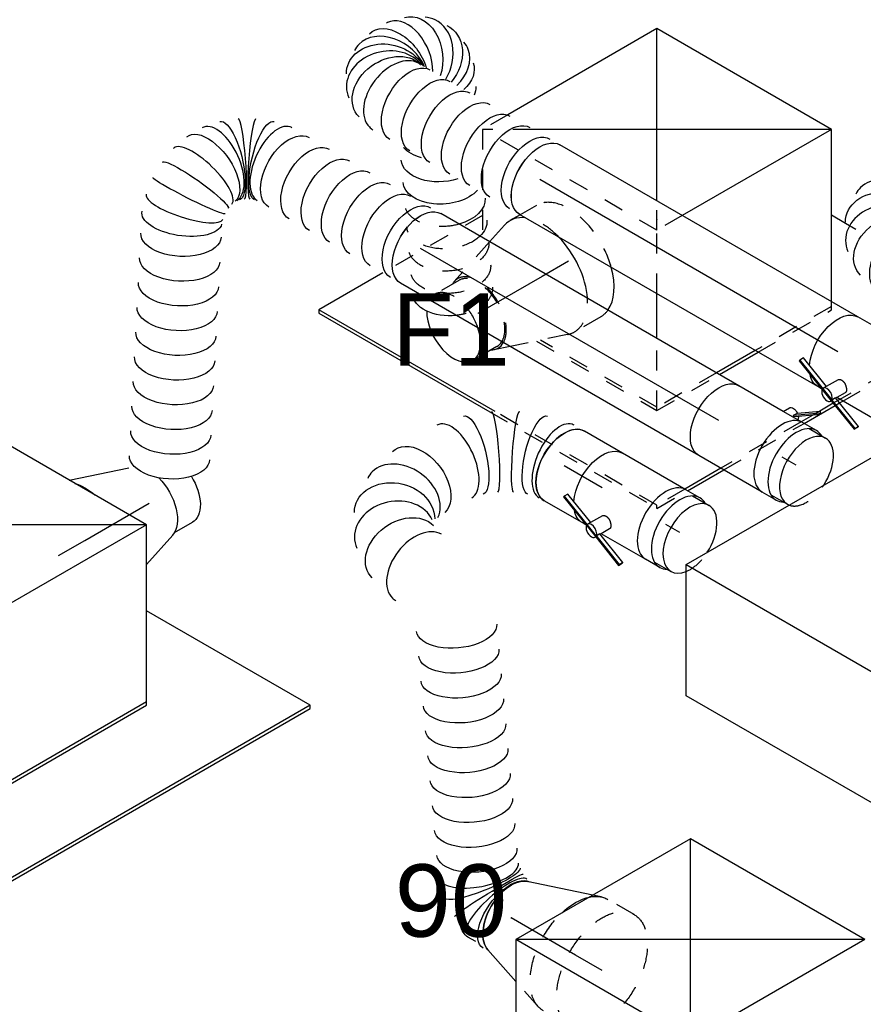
# Model space of a CAD drawing. Extents: x -132501 to 411300, y -42818 to 427495.
# Tile 115 of 256: x -9946 to -8896, y 67796 to 69021. Entities that reach past the tile are written whole.
import ezdxf
from ezdxf.enums import TextEntityAlignment as Align

# ---------------------------------------------------------------- set-up
doc = ezdxf.new("R2010")
doc.units = 0
doc.header["$LTSCALE"] = 50
doc.linetypes.add('CENTER2', pattern=[28.575, 19.05, -3.175, 3.175, -3.175])
doc.linetypes.add('STREEPJES', pattern=[0.1, 0.05, -0.05])
doc.layers.get('0').update_dxf_attribs({"linetype": 'CONTINUOUS'})
for name, color, linetype in [('WL570---_TOEVOER', 3, 'CONTINUOUS'), ('WL570---_TOEVOER_HL', 8, 'CONTINUOUS'), ('WL570---_TOEVOER_RST', 2, 'CONTINUOUS'), ('WL570---_TOEVOER_RST_HL', 1, 'CONTINUOUS'), ('WL5911--_D', 2, 'CONTINUOUS'), ('WM570---_TOEVOER_PR', 1, 'CONTINUOUS'), ('WM570---_TOEVOER_RST_PR', 1, 'CONTINUOUS')]:
    doc.layers.add(name, color=color, linetype=linetype)
doc.styles.add('BURO-018', font='ARIAL.TTF', dxfattribs={"height": 63})
doc.styles.add('BURO-025', font='ARIAL.TTF', dxfattribs={"height": 125})

# ---------------------------------------------------------------- blocks, each defined once
blk = doc.blocks.new('*U1855')
at = {"color": 0, "ltscale": 10}
for p, q in [((329.5, 112.2, -3681.3), (329.4, 112.8, -3681.3)), ((328.2, 45.1, -3681.3), (328.5, 46, -3681.3)), ((277.4, -26.2, -3681.3), (277.5, -26.1, -3681.3)), ((258, -37.4, -3681.3), (258.1, -37.3, -3681.3))]:
    blk.add_line(p, q, dxfattribs=at)
at = {"color": 0, "ltscale": 10, "extrusion": (-4.16334e-17, 1.0416e-16, -1)}
for centre, major_axis, ratio, start_param, end_param in [((140.4, 381.8, -3681.3), (-44.5, -22.7), 0.527671, 0, 3.141593), ((154.4, 354.4, -3681.3), (-44.5, -22.7), 0.527671, 0, 3.141593), ((168.4, 327, -3681.3), (-44.5, -22.7), 0.527671, 0, 3.141593), ((182.4, 299.5, -3681.3), (-44.5, -22.7), 0.527671, 0, 3.141593), ((196.4, 272.1, -3681.3), (-44.5, -22.7), 0.527671, 0, 3.141593), ((210.4, 244.7, -3681.3), (-44.5, -22.7), 0.527671, 0, 3.141593), ((224.4, 217.2, -3681.3), (-44.5, -22.7), 0.527671, 0, 3.141593), ((238.4, 189.8, -3681.3), (-44.5, -22.7), 0.527671, 0, 3.141593), ((252.5, 162.4, -3681.3), (-44.5, -22.7), 0.527671, 0, 3.141593), ((266.5, 134.9, -3681.3), (-44.5, -22.7), 0.527671, 0, 3.141593), ((276.4, 115.5, -3681.3), (46.6, 18.6), 0.447201, 3.18258, 6.324172), ((282.4, 87.3, -3681.3), (50, 2.9), 0.067543, 3.146562, 6.288155), ((282.1, 72.2, -3681.3), (-49.9, 4.5), 0.135008, 3.13152, 6.273113), ((275.3, 44.8, -3681.3), (45.7, -20.7), 0.502072, 6.23394, 9.375533), ((0, 0, -3681.3), (0, 50), 0.57735, 0, 3.141593), ((14.6, 0, -3681.3), (0, 50), 0.57735, 0, 3.141593), ((43.7, 0, -3681.3), (0, 50), 0.57735, 0, 3.141593), ((72.8, 0, -3681.3), (0, 50), 0.57735, 0, 3.141593), ((101.9, 0, -3681.3), (0, 50), 0.57735, 0, 3.141593), ((131, 0, -3681.3), (0, 50), 0.57735, 0, 3.141593), ((160.2, 0, -3681.3), (0, 50), 0.57735, 0, 3.141593), ((189.3, 0, -3681.3), (0, 50), 0.57735, 0, 3.141593), ((223, 2.7, -3681.3), (-14.2, 48.1), 0.313149, 0.026402, 3.167995), ((260.3, 24.2, -3681.3), (34.6, -36.3), 0.313149, 6.256783, 9.398376)]:
    blk.add_ellipse(centre, major_axis=major_axis, ratio=ratio, start_param=start_param, end_param=end_param, dxfattribs=at)
at = {"color": 0, "ltscale": 10}
for centre, major_axis, ratio, start_param, end_param in [((280.4, 102, -3681.3), (-49, -10.5), 0.265812, 3.162547, 6.262231), ((269.2, 34.3, -3681.3), (40.7, -29.3), 0.497511, 3.191932, 6.232846), ((279.7, 57.8, -3681.3), (48.6, -12.2), 0.328998, 3.168627, 6.256151), ((209.9, 0, -3681.3), (5.1, -49.9), 0.497511, 0.050339, 3.091253), ((236.4, 7.9, -3681.3), (21.7, -45.2), 0.106869, 0.008217, 3.133375), ((249.1, 15.2, -3681.3), (-28.3, 41.4), 0.106869, 0.008217, 3.133375), ((269.2, 34.3, -3681.3), (40.7, -29.3), 0.497511, 6.232846, 6.333525), ((209.9, 0, -3681.3), (5.1, -49.9), 0.497511, 6.232846, 6.333525)]:
    blk.add_ellipse(centre, major_axis=major_axis, ratio=ratio, start_param=start_param, end_param=end_param, dxfattribs=at)
at = {"layer": 'WM570---_TOEVOER_PR', "color": 1, "style": 'BURO-018'}
blk.add_attdef('POSNR', text='', height=90, dxfattribs=at).set_placement((0, 0), align=Align.MIDDLE)
blk = doc.blocks.new('*U1856')
at = {"color": 0, "ltscale": 10}
for p, q in [((0, 50, -3984.1), (428.3, 50, -3984.1)), ((0, -50, -3984.1), (428.3, -50, -3984.1))]:
    blk.add_line(p, q, dxfattribs=at)
at = {"color": 0, "ltscale": 10, "extrusion": (-4.16334e-17, 1.0416e-16, -1)}
blk.add_ellipse((428.3, 0, -3984.1), major_axis=(0, 50), ratio=0.57735, start_param=0, end_param=3.141593, dxfattribs=at)
at = {"layer": 'WL570---_TOEVOER_HL', "linetype": 'CENTER2'}
blk.add_line((0, 0, -3984.1), (428.3, 0, -3984.1), dxfattribs=at)
at = {"layer": 'WM570---_TOEVOER_PR', "color": 1, "style": 'BURO-018'}
blk.add_attdef('POSNR', text='', height=90, dxfattribs=at).set_placement((0, 0), align=Align.MIDDLE)
blk = doc.blocks.new('*U1857')
at = {"color": 0, "ltscale": 10}
for p, q in [((20.6, 74.6, -3415.5), (92.5, 50.9, -3415.5)), ((101.4, -47.5, -3415.5), (127.1, -47.5, -3415.5)), ((51.5, -64.4, -3415.5), (97.8, -49.1, -3415.5))]:
    blk.add_line(p, q, dxfattribs=at)
at = {"color": 0, "ltscale": 10, "extrusion": (-2.77556e-17, -4.80741e-17, -1)}
for centre, major_axis, start_param, end_param in [((0, 0, -3415.5), (0, 80), 0.562085, 1.008711), ((0, 0, -3415.5), (0, 80), 0.562085, 1.008711), ((0, 0, -3415.5), (0, 80), 0.562085, 1.008711), ((92.3, 0, -3415.5), (0, 50), 1.12862, 2.952914), ((92.3, 0, -3415.5), (0, 50), 1.12862, 2.952914), ((127.1, 0, -3415.5), (0, 47.5), 1.515914, 3.141593), ((127.1, 0, -3415.5), (0, 47.5), 1.515914, 3.141593)]:
    blk.add_ellipse(centre, major_axis=major_axis, ratio=0.57735, start_param=start_param, end_param=end_param, dxfattribs=at)
at = {"layer": 'WL570---_TOEVOER_RST_HL', "linetype": 'CENTER2'}
for p, q in [((-38.1, 0, -3415.5), (0, 0, -3415.5)), ((0, 0, -3415.5), (92.3, 0, -3415.5))]:
    blk.add_line(p, q, dxfattribs=at)
blk.add_circle((92.3, 0, -3415.5), 0.075, dxfattribs=at)
at = {"layer": 'WM570---_TOEVOER_RST_PR', "color": 1, "style": 'BURO-018'}
blk.add_attdef('POSNR', text='', height=90, dxfattribs=at).set_placement((0, 0), align=Align.MIDDLE)
blk = doc.blocks.new('*U1858')
at = {"color": 0, "ltscale": 10, "extrusion": (-4.16334e-17, 1.0416e-16, -1)}
for centre, major_axis, ratio, start_param, end_param in [((25.1, 173.8, -3560.3), (-41.1, -28.5), 0.623038, 1.529972, 3.141593), ((72.8, 105.2, -3560.3), (-41.1, -28.5), 0.623038, 0, 0.65592), ((88.6, 82.3, -3560.3), (-41.1, -28.5), 0.623038, 0, 1.266839), ((104.5, 59.4, -3560.3), (-41.1, -28.5), 0.623038, 0.59088, 3.141593), ((120.4, 36.5, -3560.3), (-41.1, -28.5), 0.623038, 1.198055, 3.141593), ((0, 0, -3560.3), (0, 50), 0.57735, 0, 3.141593), ((14.4, 0, -3560.3), (0, 50), 0.57735, 0, 3.141593), ((43.1, 0, -3560.3), (0, 50), 0.57735, 0, 3.141593), ((71.8, 0, -3560.3), (0, 50), 0.57735, 0, 3.141593), ((100.5, 0, -3560.3), (0, 50), 0.57735, 0, 3.141593), ((129.3, 0, -3560.3), (0, 50), 0.57735, 0, 3.141593), ((136.2, 13.7, -3560.3), (-41.1, -28.5), 0.623038, 2.086671, 2.733311), ((158, 0, -3560.3), (0, 50), 0.57735, 0, 3.141593), ((186.7, 0, -3560.3), (0, 50), 0.57735, 0, 3.141593), ((217.3, -2.7, -3560.3), (-21.3, -45.6), 0.750739, 3.009293, 6.150885), ((229, -15.4, -3560.3), (48.1, 15.2), 0.803023, 6.107746, 8.813151), ((168, -32.1, -3560.3), (-41.1, -28.5), 0.623038, 0, 0.351965), ((179.3, -48.4, -3560.3), (-37.1, -33.9), 0.681592, 6.190948, 7.176692), ((196, -58.2, -3560.3), (-6.7, -49.9), 0.805908, 6.11434, 7.909749), ((213.4, -53.1, -3560.3), (-30, 40.4), 0.74339, 3.020697, 5.284643), ((227.1, -34.6, -3560.3), (46.4, -19.2), 0.646887, 6.198226, 8.409173)]:
    blk.add_ellipse(centre, major_axis=major_axis, ratio=ratio, start_param=start_param, end_param=end_param, dxfattribs=at)
at = {"color": 8, "linetype": 'STREEPJES', "ltscale": 10, "extrusion": (-4.16334e-17, 1.0416e-16, -1)}
for centre, start_param, end_param in [((25.1, 173.8, -3560.3), 0, 1.529972), ((41, 150.9, -3560.3), 0, 3.141593), ((56.9, 128, -3560.3), 0, 3.141593), ((72.8, 105.2, -3560.3), 0.65592, 3.141593), ((88.6, 82.3, -3560.3), 1.266839, 3.141593)]:
    blk.add_ellipse(centre, major_axis=(-41.1, -28.5), ratio=0.623038, start_param=start_param, end_param=end_param, dxfattribs=at)
at = {"color": 0, "ltscale": 10}
for centre, major_axis, ratio, start_param, end_param in [((207.1, 0, -3560.3), (6.6, 49.8), 0.646887, 3.226552, 6.198226), ((207.1, 0, -3560.3), (6.6, 49.8), 0.646887, 6.198226, 6.368145), ((224.7, -8, -3560.3), (37.2, 34), 0.803023, 6.107746, 6.458625), ((224.7, -8, -3560.3), (37.2, 34), 0.803023, 3.48114, 6.107746), ((229.8, -24.5, -3560.3), (-50.1, 4.3), 0.750739, 3.009293, 3.273893), ((229.8, -24.5, -3560.3), (-50.1, 4.3), 0.750739, 0.853717, 3.009293), ((187.3, -55.1, -3560.3), (24.9, 43.7), 0.766991, 1.876323, 3.00571), ((204.9, -57.5, -3560.3), (13.7, -48.5), 0.798075, 4.338428, 6.122042), ((221, -45.3, -3560.3), (40.1, -30.3), 0.643037, 4.126095, 6.20386), ((221, -45.3, -3560.3), (40.1, -30.3), 0.643037, 6.20386, 6.36251), ((187.3, -55.1, -3560.3), (24.9, 43.7), 0.766991, 3.00571, 3.277475), ((204.9, -57.5, -3560.3), (13.7, -48.5), 0.798075, 6.122042, 6.444329)]:
    blk.add_ellipse(centre, major_axis=major_axis, ratio=ratio, start_param=start_param, end_param=end_param, dxfattribs=at)
at = {"layer": 'WM570---_TOEVOER_PR', "color": 1, "style": 'BURO-018'}
blk.add_attdef('POSNR', text='', height=90, dxfattribs=at).set_placement((0, 0), align=Align.MIDDLE)
blk = doc.blocks.new('*U1859')
at = {"color": 0, "ltscale": 10}
for p, q in [((0, 50, -3863.1), (428.3, 50, -3863.1)), ((0, -50, -3863.1), (428.3, -50, -3863.1))]:
    blk.add_line(p, q, dxfattribs=at)
at = {"color": 0, "ltscale": 10, "extrusion": (3.51927e-17, -4.37803e-17, -1)}
blk.add_ellipse((428.3, 0, -3863.1), major_axis=(0, 50), ratio=0.57735, start_param=0, end_param=3.141593, dxfattribs=at)
at = {"layer": 'WL570---_TOEVOER_HL', "linetype": 'CENTER2'}
blk.add_line((0, 0, -3863.1), (428.3, 0, -3863.1), dxfattribs=at)
at = {"layer": 'WM570---_TOEVOER_PR', "color": 1, "style": 'BURO-018'}
blk.add_attdef('POSNR', text='', height=90, dxfattribs=at).set_placement((0, 0), align=Align.MIDDLE)
blk = doc.blocks.new('*U1860')
at = {"color": 8, "linetype": 'STREEPJES', "ltscale": 10}
for p, q in [((-38.1, 80, -2951), (0, 80, -2951)), ((8.7, 78.6, -2951), (78.2, 55.6, -2951)), ((92.3, -47.5, -2951), (127.1, -47.5, -2951)), ((35.1, -69.8, -2951), (97.8, -49.1, -2951)), ((-38.1, -80, -2951), (-14.6, -80, -2951))]:
    blk.add_line(p, q, dxfattribs=at)
at = {"color": 0, "ltscale": 10}
for p, q in [((78.2, 55.6, -2951), (97.8, 49.1, -2951)), ((92.3, 47.5, -2951), (127.1, 47.5, -2951)), ((8.7, -78.6, -2951), (35.1, -69.8, -2951)), ((-14.6, -80, -2951), (0, -80, -2951))]:
    blk.add_line(p, q, dxfattribs=at)
for centre, major_axis, start_param, end_param in [((-38.1, 0, -2951), (0, -80), 3.398688, 4.281918), ((0, 0, -2951), (0, -80), 4.006757, 5.12488), ((0, 0, -2951), (0, -80), 4.006757, 5.12488), ((0, 0, -2951), (0, -80), 4.006757, 5.12488), ((92.3, 0, -2951), (0, -50), 2.824032, 3.472576), ((92.3, 0, -2951), (0, -50), 2.824032, 3.472576), ((92.3, 0, -2951), (0, -47.5), 3.141593, 3.446698), ((92.3, 0, -2951), (0, -47.5), 3.141593, 3.446698), ((127.1, 0, -2951), (0, -47.5), 3.141593, 4.376811), ((127.1, 0, -2951), (0, -47.5), 3.141593, 4.376811), ((127.1, 0, -2951), (0, -47.5), 0.75994, 3.138451), ((127.1, 0, -2951), (0, -47.5), 0.75994, 3.138451), ((0, 0, -2951), (0, -80), 5.870694, 6.471864), ((0, 0, -2951), (0, -80), 5.870694, 6.471864), ((0, 0, -2951), (0, -80), 5.870694, 6.471864)]:
    blk.add_ellipse(centre, major_axis=major_axis, ratio=0.57735, start_param=start_param, end_param=end_param, dxfattribs=at)
at = {"color": 8, "linetype": 'STREEPJES', "ltscale": 10}
for centre, major_axis, start_param, end_param in [((-38.1, 0, -2951), (0, -80), 3.141593, 3.398688), ((0, 0, -2951), (0, -80), 2.952914, 4.006757), ((0, 0, -2951), (0, -80), 2.952914, 4.006757), ((0, 0, -2951), (0, -80), 2.952914, 4.006757), ((92.3, 0, -2951), (0, -50), 3.472576, 6.600746), ((92.3, 0, -2951), (0, -50), 3.472576, 6.600746), ((92.3, 0, -2951), (0, -47.5), 3.446698, 6.283185), ((92.3, 0, -2951), (0, -47.5), 3.446698, 6.283185), ((-38.1, 0, -2951), (0, -80), 4.281918, 6.283185), ((127.1, 0, -2951), (0, -47.5), 4.376811, 7.043125), ((127.1, 0, -2951), (0, -47.5), 4.376811, 7.043125), ((0, 0, -2951), (0, -80), 5.12488, 5.870694), ((0, 0, -2951), (0, -80), 5.12488, 5.870694), ((0, 0, -2951), (0, -80), 5.12488, 5.870694)]:
    blk.add_ellipse(centre, major_axis=major_axis, ratio=0.57735, start_param=start_param, end_param=end_param, dxfattribs=at)
at = {"layer": 'WL570---_TOEVOER_RST_HL', "linetype": 'CENTER2'}
for p, q in [((-38.1, 0, -2951), (0, 0, -2951)), ((0, 0, -2951), (92.3, 0, -2951))]:
    blk.add_line(p, q, dxfattribs=at)
blk.add_circle((92.3, 0, -2951), 0.075, dxfattribs=at)
at = {"layer": 'WM570---_TOEVOER_RST_PR', "color": 1, "style": 'BURO-018'}
blk.add_attdef('POSNR', text='', height=90, dxfattribs=at).set_placement((0, 0), align=Align.MIDDLE)
blk = doc.blocks.new('*U1861')
at = {"color": 2, "ltscale": 10}
for p, q in [((-45.6, 50, -4016.4), (45.6, 50, -4016.4)), ((-56.8, 47.5, -4016.4), (-80.4, 47.5, -4016.4)), ((-56.8, -47.5, -4016.4), (-80.4, -47.5, -4016.4)), ((-34.5, -56.9, -4016.4), (-57.9, -73.4, -4016.4)), ((-56.8, -67.5, -4016.4), (-33.3, -51, -4016.4)), ((-31.8, -52.2, -4016.4), (-55.2, -68.7, -4016.4)), ((-45.6, -50, -4016.4), (-18.1, -50, -4016.4)), ((-31.8, -52.2, -4016.4), (-34.5, -56.9, -4016.4)), ((-33.3, -51, -4016.4), (-31.8, -52.2, -4016.4)), ((-31.3, -51.8, -4016.4), (-31.8, -52.2, -4016.4)), ((-18.1, -50, -4016.4), (-22.6, -57.7, -4016.4)), ((-18.1, -50, -4016.4), (45.6, -50, -4016.4)), ((-56.8, -67.5, -4016.4), (-59.5, -72.2, -4016.4)), ((-59.5, -72.2, -4016.4), (-57.9, -73.4, -4016.4)), ((-57.9, -73.4, -4016.4), (-55.2, -68.7, -4016.4)), ((-55.2, -68.7, -4016.4), (-56.8, -67.5, -4016.4))]:
    blk.add_line(p, q, dxfattribs=at)
for centre, major_axis, start_param, end_param in [((-45.6, 0, -4016.4), (0, 50), 3.141593, 6.283185), ((-80.4, 0, -4016.4), (0, 47.5), 3.141593, 6.369356), ((-80.4, 0, -4016.4), (0, 47.5), 1.484626, 3.138451)]:
    blk.add_ellipse(centre, major_axis=major_axis, ratio=0.57735, start_param=start_param, end_param=end_param, dxfattribs=at)
at = {"color": 2, "ltscale": 10, "extrusion": (-3.41963e-17, -5.17926e-17, -1)}
for centre, major_axis, start_param, end_param in [((45.6, 0, -4016.4), (0, 50), 0, 3.141593), ((-30.6, -53, -4016.4), (8.06, -4.65), 2.211152, 2.835096), ((-30.6, -53, -4016.4), (8.06, -4.65), 0, 1.724957)]:
    blk.add_ellipse(centre, major_axis=major_axis, ratio=0.57735, start_param=start_param, end_param=end_param, dxfattribs=at)
at = {"color": 8, "linetype": 'STREEPJES', "ltscale": 10}
blk.add_ellipse((-80.4, 0, -4016.4), major_axis=(0, 47.5), ratio=0.57735, start_param=0.086171, end_param=1.484626, dxfattribs=at)
at = {"layer": 'WL570---_TOEVOER', "color": 1, "style": 'BURO-018'}
blk.add_attdef('I', text='', height=90, dxfattribs=at).set_placement((0, 0), align=Align.MIDDLE)
at = {"layer": 'WM570---_TOEVOER_PR', "color": 1, "style": 'BURO-018'}
blk.add_attdef('POSNR', text='', height=90, dxfattribs=at).set_placement((0, 0), align=Align.MIDDLE)
blk = doc.blocks.new('*U1862')
at = {"color": 2, "ltscale": 10}
for p, q in [((-23, 67.5, -3895.4), (-20.3, 72.2, -3895.4)), ((-22.9, 68.7, -3895.4), (-23, 67.5, -3895.4)), ((-23, 67.5, -3895.4), (19.4, 51, -3895.4)), ((-20.2, 73.4, -3895.4), (-22.9, 68.7, -3895.4)), ((-20.3, 72.2, -3895.4), (-20.2, 73.4, -3895.4)), ((22.1, 55.7, -3895.4), (-20.3, 72.2, -3895.4)), ((22.2, 56.9, -3895.4), (-20.2, 73.4, -3895.4)), ((-45.6, 50, -3895.4), (18.1, 50, -3895.4)), ((12.2, 39.7, -3895.4), (18.1, 50, -3895.4)), ((18.1, 50, -3895.4), (18.8, 51.2, -3895.4)), ((19.4, 51, -3895.4), (22.1, 55.7, -3895.4)), ((22.1, 57, -3895.4), (22.6, 57.7, -3895.4)), ((22.1, 55.7, -3895.4), (22.2, 56.9, -3895.4)), ((23, 55.3, -3895.4), (22.1, 55.7, -3895.4)), ((81.6, 33.9, -3895.4), (22.2, 56.9, -3895.4)), ((81.5, 32.7, -3895.4), (23, 55.3, -3895.4)), ((40.1, 50, -3895.4), (45.6, 50, -3895.4)), ((-56.8, 47.5, -3895.4), (-80.4, 47.5, -3895.4)), ((28, 29.9, -3895.4), (38.7, 48.4, -3895.4)), ((36.4, 44.4, -3895.4), (78.7, 28, -3895.4)), ((78.7, 28, -3895.4), (81.5, 32.7, -3895.4)), ((81.5, 32.7, -3895.4), (81.6, 33.9, -3895.4)), ((-56.8, -47.5, -3895.4), (-80.4, -47.5, -3895.4)), ((-45.6, -50, -3895.4), (45.6, -50, -3895.4))]:
    blk.add_line(p, q, dxfattribs=at)
for centre, major_axis, start_param, end_param in [((-45.6, 0, -3895.4), (0, 50), 3.141593, 6.283185), ((30.6, 53, -3895.4), (8.06, -4.65), 3.141593, 6.283185), ((30.6, 53, -3895.4), (8.06, -4.65), 0, 3.141593), ((-80.4, 0, -3895.4), (0, 47.5), 3.141593, 6.369356), ((-80.4, 0, -3895.4), (0, 47.5), 1.484626, 3.138451)]:
    blk.add_ellipse(centre, major_axis=major_axis, ratio=0.57735, start_param=start_param, end_param=end_param, dxfattribs=at)
at = {"color": 2, "ltscale": 10, "extrusion": (1.38778e-17, -2.4037e-17, -1)}
for start_param, end_param in [(0, 0.585935), (0.869548, 3.141593)]:
    blk.add_ellipse((45.6, 0, -3895.4), major_axis=(0, 50), ratio=0.57735, start_param=start_param, end_param=end_param, dxfattribs=at)
at = {"color": 8, "linetype": 'STREEPJES', "ltscale": 10}
blk.add_ellipse((-80.4, 0, -3895.4), major_axis=(0, 47.5), ratio=0.57735, start_param=0.086171, end_param=1.484626, dxfattribs=at)
at = {"color": 2, "ltscale": 10}
blk.add_spline([(27.9, 29.9, -3895.4), (27.5, 29.4, -3895.4), (27, 29, -3895.4), (26.5, 28.7, -3895.4), (25.8, 28.5, -3895.4), (25.1, 28.3, -3895.4), (24.4, 28.2, -3895.4), (23.7, 28.2, -3895.4), (22.9, 28.2, -3895.4), (22.1, 28.4, -3895.4), (21.2, 28.6, -3895.4), (20.4, 28.9, -3895.4), (19.6, 29.2, -3895.4), (18.7, 29.6, -3895.4), (17.9, 30.1, -3895.4), (17.2, 30.7, -3895.4), (16.4, 31.2, -3895.4), (15.7, 31.9, -3895.4), (15, 32.5, -3895.4), (14.4, 33.2, -3895.4), (13.8, 33.8, -3895.4), (13.3, 34.5, -3895.4), (12.9, 35.2, -3895.4), (12.5, 35.9, -3895.4), (12.2, 36.5, -3895.4), (12, 37.1, -3895.4), (11.9, 37.7, -3895.4), (11.8, 38.3, -3895.4), (11.9, 38.8, -3895.4), (12, 39.3, -3895.4), (12.2, 39.7, -3895.4)], degree=3, dxfattribs=at)
at = {"layer": 'WL570---_TOEVOER', "color": 1, "style": 'BURO-018'}
blk.add_attdef('I', text='', height=90, dxfattribs=at).set_placement((0, 0), align=Align.MIDDLE)
at = {"layer": 'WM570---_TOEVOER_PR', "color": 1, "style": 'BURO-018'}
blk.add_attdef('POSNR', text='', height=90, dxfattribs=at).set_placement((0, 0), align=Align.MIDDLE)
blk = doc.blocks.new('*U1863')
at = {"color": 0, "ltscale": 10}
for p, q in [((-120.8, 521.3, -4064), (-121.9, 522.6, -4064)), ((112.2, -13.1, -4064), (112.3, -13.1, -4064)), ((82, -30.6, -4064), (82.1, -30.6, -4064))]:
    blk.add_line(p, q, dxfattribs=at)
at = {"color": 0, "ltscale": 10, "extrusion": (-4.16334e-17, 1.0416e-16, -1)}
for centre, major_axis, ratio, start_param, end_param in [((-216.9, 520, -4064), (5.6, 49.9), 0.488573, 6.228507, 9.3701), ((-185.7, 509.7, -4064), (23.7, 44.2), 0.049646, 6.278953, 9.420546), ((-171.3, 500.3, -4064), (-31, -39.5), 0.186324, 0.016416, 3.158008), ((-145.9, 470.2, -4064), (-40.9, -28.8), 0.503432, 0, 3.141593), ((-128, 444.8, -4064), (-40.9, -28.8), 0.503432, 0, 3.141593), ((-110.1, 419.4, -4064), (-40.9, -28.8), 0.503432, 0, 3.141593), ((-92.2, 393.9, -4064), (-40.9, -28.8), 0.503432, 0, 3.141593), ((-74.2, 368.5, -4064), (-40.9, -28.8), 0.503432, 0, 3.141593), ((-56.3, 343.1, -4064), (-40.9, -28.8), 0.503432, 0, 3.141593), ((-38.4, 317.7, -4064), (-40.9, -28.8), 0.503432, 0, 3.141593), ((-20.4, 292.3, -4064), (-40.9, -28.8), 0.503432, 0, 3.141593), ((-2.5, 266.8, -4064), (-40.9, -28.8), 0.503432, 0, 3.141593), ((15.4, 241.4, -4064), (-40.9, -28.8), 0.503432, 0, 3.141593), ((120.7, 192.9, -4064), (-21.3, -45.6), 0.750739, 3.009293, 6.150885), ((152, 159.2, -4064), (48.1, 15.2), 0.803023, 6.107746, 9.249338), ((146.9, 108, -4064), (46.4, -19.2), 0.646887, 6.198226, 9.339819), ((104.7, 44.9, -4064), (34.6, -36.3), 0.313149, 6.256783, 9.398376), ((35.5, 5, -4064), (-14.2, 48.1), 0.313149, 0.026402, 3.167995)]:
    blk.add_ellipse(centre, major_axis=major_axis, ratio=ratio, start_param=start_param, end_param=end_param, dxfattribs=at)
at = {"color": 0, "ltscale": 10}
for centre, major_axis, ratio, start_param, end_param in [((-224, 520, -4064), (0, 50), 0.57735, 3.330272, 6.094506), ((-201.4, 516.5, -4064), (-15.6, -47.7), 0.28132, 0.025988, 3.115605), ((-159.2, 489, -4064), (37.9, 33), 0.406148, 0.041404, 3.100189), ((93.7, 200.1, -4064), (6.6, 49.8), 0.646887, 3.226552, 6.198226), ((93.7, 200.1, -4064), (6.6, 49.8), 0.646887, 6.198226, 6.368145), ((140.6, 178.9, -4064), (37.2, 34), 0.803023, 6.107746, 6.458625), ((140.6, 178.9, -4064), (37.2, 34), 0.803023, 3.317032, 6.107746), ((154.1, 135, -4064), (-50.1, 4.3), 0.750739, 3.009293, 3.273893), ((154.1, 135, -4064), (-50.1, 4.3), 0.750739, 0.1323, 3.009293), ((121.2, 63.6, -4064), (40.7, -29.3), 0.497511, 3.191932, 6.232846), ((83.9, 28.3, -4064), (-28.3, 41.4), 0.106869, 0.008214, 3.133375), ((0, 0, -4064), (0, 50), 0.57735, 3.141593, 6.283185), ((11.1, 0, -4064), (5.1, -49.9), 0.497511, 0.050339, 3.091253), ((60.3, 14.6, -4064), (21.7, -45.2), 0.106869, 0.008217, 3.133375), ((121.2, 63.6, -4064), (40.7, -29.3), 0.497511, 6.232846, 6.333525), ((11.1, 0, -4064), (5.1, -49.9), 0.497511, 6.232846, 6.333525)]:
    blk.add_ellipse(centre, major_axis=major_axis, ratio=ratio, start_param=start_param, end_param=end_param, dxfattribs=at)
at = {"layer": 'WM570---_TOEVOER_PR', "color": 1, "style": 'BURO-018'}
blk.add_attdef('POSNR', text='', height=90, dxfattribs=at).set_placement((0, 0), align=Align.MIDDLE)
blk = doc.blocks.new('*U1864')
at = {"color": 0, "ltscale": 10}
for p, q in [((0, 50, -4102.5), (54.5, 50, -4102.5)), ((0, -50, -4102.5), (54.5, -50, -4102.5))]:
    blk.add_line(p, q, dxfattribs=at)
at = {"color": 0, "ltscale": 10, "extrusion": (3.51927e-17, -4.37803e-17, -1)}
blk.add_ellipse((54.5, 0, -4102.5), major_axis=(0, 50), ratio=0.57735, start_param=0, end_param=3.141593, dxfattribs=at)
at = {"layer": 'WL570---_TOEVOER_HL', "linetype": 'CENTER2'}
blk.add_line((0, 0, -4102.5), (54.5, 0, -4102.5), dxfattribs=at)
at = {"layer": 'WM570---_TOEVOER_PR', "color": 1, "style": 'BURO-018'}
blk.add_attdef('POSNR', text='', height=90, dxfattribs=at).set_placement((0, 0), align=Align.MIDDLE)
blk = doc.blocks.new('*U1865')
at = {"color": 8, "linetype": 'STREEPJES', "ltscale": 10}
for p, q in [((-38.1, 80, -4145.1), (0, 80, -4145.1)), ((8.7, 78.6, -4145.1), (47.8, 65.6, -4145.1)), ((-38.1, -80, -4145.1), (0, -80, -4145.1)), ((8.7, -78.6, -4145.1), (18.8, -75.2, -4145.1))]:
    blk.add_line(p, q, dxfattribs=at)
at = {"color": 0, "ltscale": 10}
for p, q in [((47.8, 65.6, -4145.1), (97.8, 49.1, -4145.1)), ((116, 47.5, -4145.1), (127.1, 47.5, -4145.1)), ((18.8, -75.2, -4145.1), (97.8, -49.1, -4145.1))]:
    blk.add_line(p, q, dxfattribs=at)
at = {"color": 8, "linetype": 'STREEPJES', "ltscale": 10, "extrusion": (-4.16334e-17, 1.0416e-16, -1)}
for centre, start_param, end_param in [((-38.1, 0, -4145.1), 0, 6.280044), ((0, 0, -4145.1), 0, 2.046046), ((0, 0, -4145.1), 0, 2.046046), ((0, 0, -4145.1), 0, 2.046046), ((0, 0, -4145.1), 2.666343, 3.141593), ((0, 0, -4145.1), 2.666343, 3.141593), ((0, 0, -4145.1), 2.666343, 3.141593)]:
    blk.add_ellipse(centre, major_axis=(0, 80), ratio=0.57735, start_param=start_param, end_param=end_param, dxfattribs=at)
at = {"color": 0, "ltscale": 10, "extrusion": (-4.16334e-17, 1.0416e-16, -1)}
for centre, major_axis, start_param, end_param in [((92.3, 0, -4145.1), (0, 50), 0.188679, 2.952914), ((92.3, 0, -4145.1), (0, 50), 0.188679, 2.952914), ((127.1, 0, -4145.1), (0, 47.5), 0, 0.612243), ((127.1, 0, -4145.1), (0, 47.5), 0, 0.612243), ((0, 0, -4145.1), (0, 80), 2.046046, 2.666343), ((0, 0, -4145.1), (0, 80), 2.046046, 2.666343), ((0, 0, -4145.1), (0, 80), 2.046046, 2.666343)]:
    blk.add_ellipse(centre, major_axis=major_axis, ratio=0.57735, start_param=start_param, end_param=end_param, dxfattribs=at)
at = {"layer": 'WL570---_TOEVOER_RST_HL', "linetype": 'CENTER2'}
for p, q in [((-38.1, 0, -4145.1), (0, 0, -4145.1)), ((0, 0, -4145.1), (92.3, 0, -4145.1))]:
    blk.add_line(p, q, dxfattribs=at)
blk.add_circle((92.3, 0, -4145.1), 0.075, dxfattribs=at)
at = {"layer": 'WM570---_TOEVOER_RST_PR', "color": 1, "style": 'BURO-018'}
blk.add_attdef('POSNR', text='', height=90, dxfattribs=at).set_placement((0, 0), align=Align.MIDDLE)
blk = doc.blocks.new('*U1866')
at = {"color": 8, "linetype": 'STREEPJES', "ltscale": 10}
blk.add_line((-366.6, 101.7, -3708), (-367.7, 103, -3708), dxfattribs=at)
at = {"color": 0, "ltscale": 10}
for p, q in [((-17.7, -217.7, -3708), (-17.6, -217.7, -3708)), ((-58.5, -241.3, -3708), (-58.5, -241.3, -3708))]:
    blk.add_line(p, q, dxfattribs=at)
at = {"color": 8, "linetype": 'STREEPJES', "ltscale": 10, "extrusion": (-4.16334e-17, 1.0416e-16, -1)}
for centre, major_axis, ratio, start_param, end_param in [((-463.4, 100.3, -3708), (5.5, 49.9), 0.48811, 6.229051, 9.370644), ((-431.7, 90, -3708), (23.5, 44.3), 0.047356, 6.279183, 9.420776), ((-417.1, 80.5, -3708), (-30.8, -39.7), 0.18923, 0.016551, 3.158143), ((-391.4, 50.4, -3708), (-40.6, -29.1), 0.506804, 0, 3.141593), ((-373.2, 25.1, -3708), (-40.6, -29.1), 0.506804, 0, 3.141593), ((-355.1, -0.2, -3708), (-40.6, -29.1), 0.506804, 0, 3.141593), ((-337, -25.5, -3708), (-40.6, -29.1), 0.506804, 0, 3.141593), ((-318.9, -50.8, -3708), (-40.6, -29.1), 0.506804, 0, 3.141593), ((-300.8, -76, -3708), (-40.6, -29.1), 0.506804, 0, 3.141593), ((-282.7, -101.3, -3708), (-40.6, -29.1), 0.506804, 0, 2.690282), ((-264.5, -126.6, -3708), (-40.6, -29.1), 0.506804, 0, 1.717172)]:
    blk.add_ellipse(centre, major_axis=major_axis, ratio=ratio, start_param=start_param, end_param=end_param, dxfattribs=at)
at = {"color": 8, "linetype": 'STREEPJES', "ltscale": 10}
for centre, major_axis, ratio, start_param, end_param in [((-470.5, 100.3, -3708), (0, 50), 0.57735, 3.330272, 6.094506), ((-447.6, 96.7, -3708), (-15.4, -47.8), 0.279853, 0.025613, 3.11598), ((-404.8, 69.1, -3708), (37.7, 33.2), 0.409454, 0.041525, 3.100067)]:
    blk.add_ellipse(centre, major_axis=major_axis, ratio=ratio, start_param=start_param, end_param=end_param, dxfattribs=at)
at = {"color": 0, "ltscale": 10}
for centre, major_axis, ratio, start_param, end_param in [((0, 0, -3708), (0, 50), 0.57735, 3.141593, 6.283185), ((10.6, 0, -3708), (6.6, 49.8), 0.646887, 3.226552, 6.198226), ((10.6, 0, -3708), (6.6, 49.8), 0.646887, 6.198226, 6.368145), ((41.3, -13.9, -3708), (37.2, 34), 0.803023, 6.107746, 6.458625), ((41.3, -13.9, -3708), (37.2, 34), 0.803023, 3.317032, 6.107746), ((50.2, -42.7, -3708), (-50.1, 4.3), 0.750739, 3.009293, 3.273893), ((50.2, -42.7, -3708), (-50.1, 4.3), 0.750739, 0.308707, 3.009293), ((8, -125.1, -3708), (40.7, -29.3), 0.497511, 3.191932, 6.232846), ((-46, -176.3, -3708), (-28.3, 41.4), 0.106869, 0.008217, 3.133375), ((-80.2, -196.1, -3708), (21.7, -45.2), 0.106869, 0.008217, 3.133375), ((8, -125.1, -3708), (40.7, -29.3), 0.497511, 6.232846, 6.333525), ((-151.5, -217.3, -3708), (5.1, -49.9), 0.497511, 0.050339, 3.091253), ((-151.5, -217.3, -3708), (5.1, -49.9), 0.497511, 6.232846, 6.333525)]:
    blk.add_ellipse(centre, major_axis=major_axis, ratio=ratio, start_param=start_param, end_param=end_param, dxfattribs=at)
at = {"color": 0, "ltscale": 10, "extrusion": (-4.16334e-17, 1.0416e-16, -1)}
for centre, major_axis, ratio, start_param, end_param in [((28.3, -4.7, -3708), (-21.3, -45.6), 0.750739, 3.009293, 6.150885), ((48.8, -26.8, -3708), (48.1, 15.2), 0.803023, 6.107746, 9.203491), ((45.4, -60.4, -3708), (46.4, -19.2), 0.646887, 6.198226, 9.150705), ((-282.7, -101.3, -3708), (-40.6, -29.1), 0.506804, 2.690282, 3.141593), ((28.1, -90.4, -3708), (43.3, -25), 0.57735, 0, 3.141593), ((-264.5, -126.6, -3708), (-40.6, -29.1), 0.506804, 1.717172, 3.141593), ((-246.4, -151.9, -3708), (-40.6, -29.1), 0.506804, 0, 3.141593), ((-15.9, -152.1, -3708), (34.6, -36.3), 0.313149, 6.256783, 9.398376), ((-228.3, -177.2, -3708), (-40.6, -29.1), 0.506804, 0, 3.141593), ((-116.2, -210, -3708), (-14.2, 48.1), 0.313149, 0.026402, 3.167995)]:
    blk.add_ellipse(centre, major_axis=major_axis, ratio=ratio, start_param=start_param, end_param=end_param, dxfattribs=at)
at = {"layer": 'WM570---_TOEVOER_PR', "color": 1, "style": 'BURO-018'}
blk.add_attdef('POSNR', text='', height=90, dxfattribs=at).set_placement((0, 0), align=Align.MIDDLE)
blk = doc.blocks.new('*U1870')
at = {"color": 2, "ltscale": 10}
for p, q in [((-23, 67.5, -4134.7), (-20.3, 72.2, -4134.7)), ((-22.9, 68.7, -4134.7), (-23, 67.5, -4134.7)), ((-23, 67.5, -4134.7), (19.4, 51, -4134.7)), ((-20.2, 73.4, -4134.7), (-22.9, 68.7, -4134.7)), ((-20.3, 72.2, -4134.7), (-20.2, 73.4, -4134.7)), ((21.2, 56, -4134.7), (-20.3, 72.2, -4134.7)), ((22.2, 56.9, -4134.7), (-20.2, 73.4, -4134.7)), ((-45.6, 50, -4134.7), (18.1, 50, -4134.7)), ((12.2, 39.7, -4134.7), (18.1, 50, -4134.7)), ((18.1, 50, -4134.7), (18.8, 51.2, -4134.7)), ((19.4, 51, -4134.7), (22.1, 55.7, -4134.7)), ((22.1, 55.7, -4134.7), (21.2, 56, -4134.7)), ((22.1, 57, -4134.7), (22.6, 57.7, -4134.7)), ((22.1, 55.7, -4134.7), (22.2, 56.9, -4134.7)), ((81.5, 32.7, -4134.7), (22.1, 55.7, -4134.7)), ((81.6, 33.9, -4134.7), (22.2, 56.9, -4134.7)), ((40.1, 50, -4134.7), (45.6, 50, -4134.7)), ((-56.8, 47.5, -4134.7), (-80.4, 47.5, -4134.7)), ((28, 29.9, -4134.7), (38.7, 48.4, -4134.7)), ((36.4, 44.4, -4134.7), (78.7, 28, -4134.7)), ((78.7, 28, -4134.7), (81.5, 32.7, -4134.7)), ((81.5, 32.7, -4134.7), (81.6, 33.9, -4134.7)), ((-56.8, -47.5, -4134.7), (-80.4, -47.5, -4134.7)), ((-45.6, -50, -4134.7), (45.6, -50, -4134.7))]:
    blk.add_line(p, q, dxfattribs=at)
for centre, major_axis, start_param, end_param in [((-80.4, 0, -4134.7), (0, 47.5), 3.141593, 6.926133), ((-45.6, 0, -4134.7), (0, 50), 3.141593, 6.283185), ((30.6, 53, -4134.7), (8.06, -4.65), 3.141593, 6.283185), ((30.6, 53, -4134.7), (8.06, -4.65), 0, 3.141593), ((-80.4, 0, -4134.7), (0, 47.5), 1.484626, 3.138451)]:
    blk.add_ellipse(centre, major_axis=major_axis, ratio=0.57735, start_param=start_param, end_param=end_param, dxfattribs=at)
at = {"color": 2, "ltscale": 10, "extrusion": (1.38778e-17, -2.4037e-17, -1)}
for start_param, end_param in [(0, 0.585935), (0.869548, 3.141593)]:
    blk.add_ellipse((45.6, 0, -4134.7), major_axis=(0, 50), ratio=0.57735, start_param=start_param, end_param=end_param, dxfattribs=at)
at = {"color": 8, "linetype": 'STREEPJES', "ltscale": 10}
blk.add_ellipse((-80.4, 0, -4134.7), major_axis=(0, 47.5), ratio=0.57735, start_param=0.642948, end_param=1.484626, dxfattribs=at)
at = {"color": 2, "ltscale": 10}
blk.add_spline([(27.9, 29.9, -4134.7), (27.5, 29.4, -4134.7), (27, 29, -4134.7), (26.5, 28.7, -4134.7), (25.8, 28.5, -4134.7), (25.1, 28.3, -4134.7), (24.4, 28.2, -4134.7), (23.7, 28.2, -4134.7), (22.9, 28.2, -4134.7), (22.1, 28.4, -4134.7), (21.2, 28.6, -4134.7), (20.4, 28.9, -4134.7), (19.6, 29.2, -4134.7), (18.7, 29.6, -4134.7), (17.9, 30.1, -4134.7), (17.2, 30.7, -4134.7), (16.4, 31.2, -4134.7), (15.7, 31.9, -4134.7), (15, 32.5, -4134.7), (14.4, 33.2, -4134.7), (13.8, 33.8, -4134.7), (13.3, 34.5, -4134.7), (12.9, 35.2, -4134.7), (12.5, 35.9, -4134.7), (12.2, 36.5, -4134.7), (12, 37.1, -4134.7), (11.9, 37.7, -4134.7), (11.8, 38.3, -4134.7), (11.9, 38.8, -4134.7), (12, 39.3, -4134.7), (12.2, 39.7, -4134.7)], degree=3, dxfattribs=at)
at = {"layer": 'WL570---_TOEVOER', "color": 1, "style": 'BURO-018'}
blk.add_attdef('I', text='', height=90, dxfattribs=at).set_placement((0, 0), align=Align.MIDDLE)
at = {"layer": 'WM570---_TOEVOER_PR', "color": 1, "style": 'BURO-018'}
blk.add_attdef('POSNR', text='', height=90, dxfattribs=at).set_placement((0, 0), align=Align.MIDDLE)
blk = doc.blocks.new('*U1871')
at = {"color": 0, "ltscale": 10}
for p, q in [((0, 50, -4181.2), (20.2, 50, -4181.2)), ((0, -50, -4181.2), (20.2, -50, -4181.2))]:
    blk.add_line(p, q, dxfattribs=at)
for start_param, end_param in [(0, 0.31756), (3.141593, 6.283185), (2.824032, 3.141593)]:
    blk.add_ellipse((0, 0, -4181.2), major_axis=(0, 50), ratio=0.57735, start_param=start_param, end_param=end_param, dxfattribs=at)
at = {"layer": 'WL570---_TOEVOER_HL', "linetype": 'CENTER2'}
blk.add_line((0, 0, -4181.2), (20.2, 0, -4181.2), dxfattribs=at)
at = {"layer": 'WM570---_TOEVOER_PR', "color": 1, "style": 'BURO-018'}
blk.add_attdef('POSNR', text='', height=90, dxfattribs=at).set_placement((0, 0), align=Align.MIDDLE)
blk = doc.blocks.new('*U1872')
at = {"color": 0, "ltscale": 10}
for p, q in [((0, 50, -4062.9), (20.2, 50, -4062.9)), ((0, -50, -4062.9), (20.2, -50, -4062.9))]:
    blk.add_line(p, q, dxfattribs=at)
for start_param, end_param in [(0, 0.31756), (3.141593, 6.283185), (2.824032, 3.141593)]:
    blk.add_ellipse((0, 0, -4062.9), major_axis=(0, 50), ratio=0.57735, start_param=start_param, end_param=end_param, dxfattribs=at)
at = {"layer": 'WL570---_TOEVOER_HL', "linetype": 'CENTER2'}
blk.add_line((0, 0, -4062.9), (20.2, 0, -4062.9), dxfattribs=at)
at = {"layer": 'WM570---_TOEVOER_PR', "color": 1, "style": 'BURO-018'}
blk.add_attdef('POSNR', text='', height=90, dxfattribs=at).set_placement((0, 0), align=Align.MIDDLE)
blk = doc.blocks.new('*U1875')
at = {"color": 2, "ltscale": 10}
for p, q in [((285.8, 282.8, -4257.6), (530.7, -141.4, -4257.6)), ((449.1, -282.8, -4257.6), (204.1, 141.4, -4257.6)), ((530.7, -141.4, -4257.6), (449.1, -282.8, -4257.6)), ((449.1, -282.8, -4257.6), (-285.8, -282.8, -4257.6))]:
    blk.add_line(p, q, dxfattribs=at)
at = {"layer": 'WL5911--_D', "color": 2, "style": 'BURO-025'}
blk.add_attdef('POSNR', text='', height=125, dxfattribs=at).set_placement((0, 0), align=Align.MIDDLE)
blk = doc.blocks.new('*U1876')
at = {"color": 0, "ltscale": 10}
for p, q in [((-131.9, 205.8, -4254.9), (-244.1, 11.3, -4254.9)), ((118.8, 205.8, -4254.9), (-131.9, 205.8, -4254.9)), ((-6.5, -11.3, -4254.9), (-131.9, 205.8, -4254.9)), ((244.1, -11.3, -4254.9), (-131.9, 205.8, -4254.9)), ((-6.5, -11.3, -4254.9), (118.8, 205.8, -4254.9)), ((244.1, -11.3, -4254.9), (118.8, 205.8, -4254.9)), ((244.1, -11.3, -4254.9), (-6.5, -11.3, -4254.9))]:
    blk.add_line(p, q, dxfattribs=at)
at = {"layer": 'WL570---_TOEVOER_RST', "color": 1, "style": 'BURO-018'}
for tag in ['MC', 'Q']:
    blk.add_attdef(tag, text='', height=90, dxfattribs=at).set_placement((0, 0), align=Align.MIDDLE)
at = {"layer": 'WM570---_TOEVOER_RST_PR', "color": 1, "style": 'BURO-018'}
blk.add_attdef('POSNR', text='', height=90, dxfattribs=at).set_placement((0, 0), align=Align.MIDDLE)
blk = doc.blocks.new('*U1878')
at = {"color": 0, "ltscale": 10}
for p, q in [((244.1, -11.3, -3525.2), (-131.9, 205.8, -3525.2)), ((244.1, -11.3, -3525.2), (118.8, 205.8, -3525.2)), ((244.1, -11.3, -3525.2), (-6.5, -11.3, -3525.2)), ((131.9, -205.8, -3525.2), (244.1, -11.3, -3525.2)), ((308.2, -307.6, -3525.2), (190.7, -103.9, -3525.2)), ((-118.8, -205.8, -3525.2), (131.9, -205.8, -3525.2)), ((133.9, -202.2, -3525.2), (-116.8, -202.2, -3525.2)), ((-179.6, -311.1, -3525.2), (306.2, -311.1, -3525.2)), ((308.2, -307.6, -3525.2), (-177.6, -307.6, -3525.2)), ((306.2, -311.1, -3525.2), (308.2, -307.6, -3525.2))]:
    blk.add_line(p, q, dxfattribs=at)
at = {"layer": 'WL570---_TOEVOER_RST', "color": 1, "style": 'BURO-018'}
for tag in ['MC', 'Q']:
    blk.add_attdef(tag, text='', height=90, dxfattribs=at).set_placement((0, 0), align=Align.MIDDLE)
at = {"layer": 'WM570---_TOEVOER_RST_PR', "color": 1, "style": 'BURO-018'}
blk.add_attdef('POSNR', text='', height=90, dxfattribs=at).set_placement((0, 0), align=Align.MIDDLE)
blk = doc.blocks.new('*U1879')
at = {"color": 8, "linetype": 'STREEPJES', "ltscale": 10}
for p, q in [((-131.9, 205.8, -2829.5), (-206.8, 76, -2829.5)), ((-95.5, 205.8, -2829.5), (-131.9, 205.8, -2829.5)), ((-6.5, -11.3, -2829.5), (-131.9, 205.8, -2829.5)), ((-77.4, 174.3, -2829.5), (-131.9, 205.8, -2829.5)), ((-185.3, 113.1, -2829.5), (-328.6, 113.1, -2829.5)), ((-6.5, -11.3, -2829.5), (11.6, 20.2, -2829.5)), ((-46.1, -79.8, -2829.5), (-6.5, -11.3, -2829.5)), ((29.8, -11.3, -2829.5), (-6.5, -11.3, -2829.5)), ((-205.4, -55.8, -2829.5), (-118.8, -205.8, -2829.5)), ((-116.8, -202.2, -2829.5), (-200.4, -57.4, -2829.5)), ((-299.7, -103.2, -2829.5), (-179.6, -311.1, -2829.5)), ((-177.6, -307.6, -2829.5), (-293.8, -106.2, -2829.5)), ((308.2, -307.6, -2829.5), (200.8, -121.5, -2829.5)), ((-118.8, -205.8, -2829.5), (-73.9, -128, -2829.5)), ((-118.8, -205.8, -2829.5), (-29, -205.8, -2829.5)), ((-31.1, -202.2, -2829.5), (-116.8, -202.2, -2829.5)), ((133.9, -202.2, -2829.5), (24.6, -202.2, -2829.5)), ((26.6, -205.8, -2829.5), (131.9, -205.8, -2829.5)), ((131.9, -205.8, -2829.5), (137, -196.9, -2829.5)), ((-179.6, -311.1, -2829.5), (-177.6, -307.6, -2829.5)), ((-179.6, -311.1, -2829.5), (-135.6, -311.1, -2829.5)), ((-137.6, -307.6, -2829.5), (-177.6, -307.6, -2829.5)), ((29.8, -307.6, -2829.5), (-85.7, -307.6, -2829.5)), ((-83.7, -311.1, -2829.5), (31.8, -311.1, -2829.5)), ((56.3, -307.6, -2829.5), (46.4, -307.6, -2829.5)), ((82.4, -307.6, -2829.5), (75.7, -307.6, -2829.5)), ((76.3, -311.1, -2829.5), (82.9, -311.1, -2829.5)), ((200.9, -307.6, -2829.5), (85.4, -307.6, -2829.5)), ((87.4, -311.1, -2829.5), (202.9, -311.1, -2829.5))]:
    blk.add_line(p, q, dxfattribs=at)
at = {"color": 0, "ltscale": 10}
for p, q in [((118.8, 205.8, -2829.5), (-95.5, 205.8, -2829.5)), ((11.6, 20.2, -2829.5), (118.8, 205.8, -2829.5)), ((244.1, -11.3, -2829.5), (118.8, 205.8, -2829.5)), ((244.1, -11.3, -2829.5), (-77.4, 174.3, -2829.5)), ((-420.5, 113.1, -2829.5), (-422.5, 109.6, -2829.5)), ((-328.6, 113.1, -2829.5), (-420.5, 113.1, -2829.5)), ((-293.8, -106.2, -2829.5), (-420.5, 113.1, -2829.5)), ((-422.5, 109.6, -2829.5), (-299.7, -103.2, -2829.5)), ((244.1, -11.3, -2829.5), (29.8, -11.3, -2829.5)), ((137, -196.9, -2829.5), (244.1, -11.3, -2829.5)), ((-73.9, -128, -2829.5), (-46.1, -79.8, -2829.5)), ((200.8, -121.5, -2829.5), (190.7, -103.9, -2829.5)), ((24.6, -202.2, -2829.5), (-31.1, -202.2, -2829.5)), ((-29, -205.8, -2829.5), (26.6, -205.8, -2829.5)), ((-85.7, -307.6, -2829.5), (-137.6, -307.6, -2829.5)), ((-135.6, -311.1, -2829.5), (-83.7, -311.1, -2829.5)), ((46.4, -307.6, -2829.5), (29.8, -307.6, -2829.5)), ((31.8, -311.1, -2829.5), (76.3, -311.1, -2829.5)), ((75.7, -307.6, -2829.5), (56.3, -307.6, -2829.5)), ((85.4, -307.6, -2829.5), (82.4, -307.6, -2829.5)), ((82.9, -311.1, -2829.5), (87.4, -311.1, -2829.5))]:
    blk.add_line(p, q, dxfattribs=at)
at = {"layer": 'WL570---_TOEVOER_RST_HL', "linetype": 'CENTER2'}
blk.add_circle((0, 0, -2829.5), 0.075, dxfattribs=at)
at = {"layer": 'WL570---_TOEVOER_RST', "color": 1, "style": 'BURO-018'}
for tag in ['MC', 'Q']:
    blk.add_attdef(tag, text='', height=90, dxfattribs=at).set_placement((0, 0), align=Align.MIDDLE)
at = {"layer": 'WM570---_TOEVOER_RST_PR', "color": 1, "style": 'BURO-018'}
blk.add_attdef('POSNR', text='', height=90, dxfattribs=at).set_placement((0, 0), align=Align.MIDDLE)

msp = doc.modelspace()

# ---------------------------------------------------------------- block references
at = {"layer": 'WL570---_TOEVOER', "rotation": 149.9999999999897}
for name, p in [('*U1858', (-9298.8757, 68821.872, 3560.2965)), ('*U1866', (-8839.6451, 68717.4238, 3708.0085)), ('*U1855', (-9447.0489, 68736.3241, 3681.2794)), ('*U1859', (-8927.9857, 68607.7386, 3863.1268)), ('*U1856', (-9076.159, 68522.1907, 3984.1098)), ('*U1862', (-8888.4938, 68584.9379, 3895.3718)), ('*U1863', (-9268.2859, 68465.7216, 4063.9691)), ('*U1861', (-9036.6671, 68499.39, 4016.3548)), ('*U1864', (-9221.1261, 68438.4939, 4102.4749)), ('*U1872', (-8979.6805, 68466.4888, 4062.8842)), ('*U1870', (-9181.6342, 68415.6932, 4134.7199)), ('*U1871', (-9124.6476, 68382.792, 4181.2493))]:
    msp.add_blockref(name, p, dxfattribs=at)
at = {"layer": 'WL570---_TOEVOER_RST'}
for name, p, rotation in [('*U1879', (-9153.0788, 68772.1531, 2829.536), 30.00000000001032), ('*U1860', (-9295.9359, 68701.6092, 2950.9508), 210.0000000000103), ('*U1857', (-9864.8568, 68373.1426, 3415.4728), 30.00000000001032), ('*U1876', (-9111.5064, 67764.2928, 4254.8658), 30.00000000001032), ('*U1865', (-9254.3635, 67857.2115, 4145.1095), 149.9999999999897)]:
    msp.add_blockref(name, p, dxfattribs=dict(at, rotation=rotation))
ref = msp.add_blockref('*U1878', (-10005.1252, 68280.2239, 3525.229), dxfattribs=dict(at, rotation=30.00000000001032))
ref.add_attrib('Q', '90', dxfattribs={"color": 1, "height": 90, "style": 'BURO-018'}).set_placement((-9409.3967, 67925.0478), align=Align.MIDDLE)
ref.add_attrib('MC', 'F1', dxfattribs={"color": 1, "height": 90, "style": 'BURO-018'}).set_placement((-9409.3967, 68635.3999), align=Align.MIDDLE)
at = {"layer": 'WL5911--_D', "rotation": 210.0000000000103}
msp.add_blockref('*U1875', (-8586.4578, 68322.6531, 4257.6382), dxfattribs=at)

doc.saveas('drawing.dxf')
